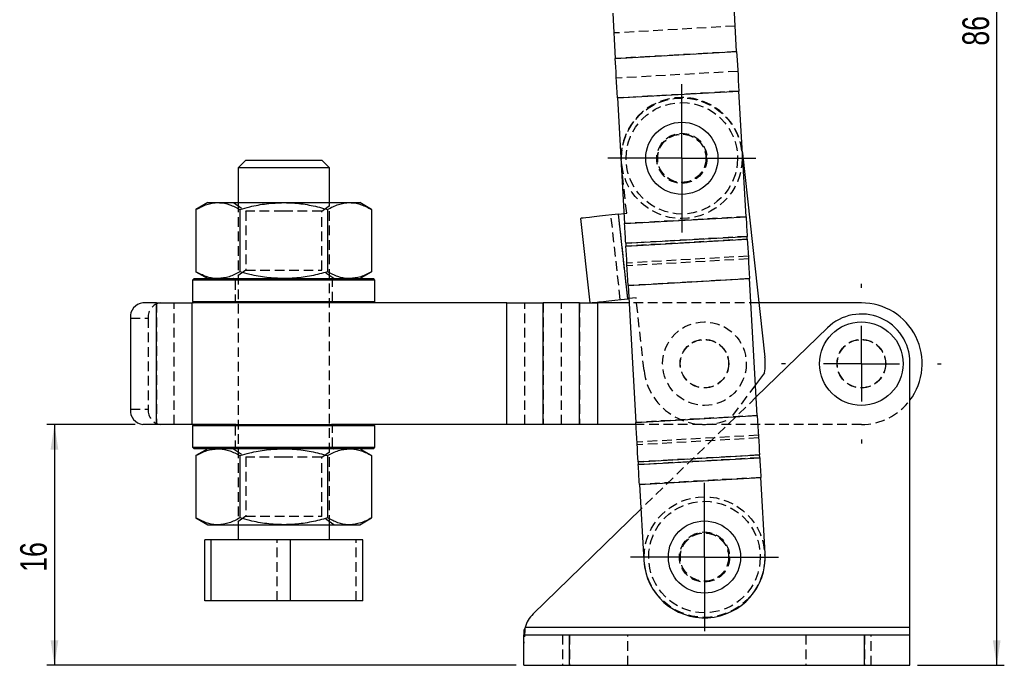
# Model space of a CAD drawing. Extents: x 27 to 187, y 3 to 143.
# Tile 19 of 30: x 42 to 107, y 58 to 100. Entities that reach past the tile are written whole.
import ezdxf

# ---------------------------------------------------------------- set-up
doc = ezdxf.new("R2010")
doc.units = 0
doc.header["$LTSCALE"] = 0.5
doc.linetypes.add('HIDDEN', pattern=[1.905, 1.27, -0.635])
doc.layers.get('0').update_dxf_attribs({"linetype": 'CONTINUOUS'})
doc.styles.add('SLDTEXTSTYLE0', font='TXT', dxfattribs={"width": 0.75})
doc.dimstyles.new('SLDDIMSTYLE0', dxfattribs={"dimtxt": 1.75, "dimasz": 1.651, "dimexe": 0, "dimexo": 0.0625, "dimgap": 0.4375, "dimtad": 1, "dimdec": 0, "dimrnd": 1e-09, "dimzin": 12, "dimtxsty": 'SLDTEXTSTYLE0', "dimsah": 1, "dimcen": 0.09, "dimazin": 3, "dimtfac": 1, "dimtdec": 0, "dimtofl": 0, "dimtmove": 0, "dimatfit": 3, "dimtolj": 1, "dimtzin": 12})

# ---------------------------------------------------------------- blocks, each defined once
blk = doc.blocks.new('_D')
at = {"color": 179, "linetype": 'CONTINUOUS'}
for p, q in [((83.113, 143.328), (107.096, 143.328)), ((106.596, 57.523), (106.596, 143.328)), ((101.388, 57.523), (107.096, 57.523))]:
    blk.add_line(p, q, dxfattribs=at)
for points in [[(106.596, 143.328), (106.342, 141.677), (106.85, 141.677)], [(106.596, 57.523), (106.85, 59.174), (106.342, 59.174)]]:
    blk.add_solid(points, dxfattribs=at)
at = {"color": 179, "linetype": 'CONTINUOUS', "insert": (104.34, 98.309, 0.1), "char_height": 1.75, "attachment_point": 1, "rotation": 90, "style": 'SLDTEXTSTYLE0'}
blk.add_mtext('86', dxfattribs=at)
blk = doc.blocks.new('_D_1')
at = {"color": 179, "linetype": 'CONTINUOUS'}
for p, q in [((49.916, 73.376), (44.106, 73.376)), ((44.606, 73.376), (44.606, 57.523)), ((74.988, 57.523), (44.106, 57.523))]:
    blk.add_line(p, q, dxfattribs=at)
for points in [[(44.606, 73.376), (44.352, 71.725), (44.86, 71.725)], [(44.606, 57.523), (44.86, 59.174), (44.352, 59.174)]]:
    blk.add_solid(points, dxfattribs=at)
at = {"color": 179, "linetype": 'CONTINUOUS', "insert": (42.35, 63.678, 0.1), "char_height": 1.75, "attachment_point": 1, "rotation": 90, "style": 'SLDTEXTSTYLE0'}
blk.add_mtext('16', dxfattribs=at)
blk = doc.blocks.new('SW_CENTERMARKSYMBOL_0')
at = {"color": 0, "linetype": 'CONTINUOUS'}
for p, q in [((0, 2.5), (0, 4.875)), ((0, 0), (0, 2.5)), ((-2.5, 0), (-4.875, 0)), ((0, 0), (-2.5, 0)), ((0, 0), (0, -2.5)), ((0, 0), (2.5, 0)), ((2.5, 0), (4.875, 0)), ((0, -2.5), (0, -4.875))]:
    blk.add_line(p, q, dxfattribs=at)
blk = doc.blocks.new('SW_CENTERMARKSYMBOL_1')
at = {"color": 0, "linetype": 'CONTINUOUS'}
for p, q in [((0, 5), (0, 5.25)), ((0, 0), (0, 2.5)), ((-5, 0), (-5.25, 0)), ((0, 0), (-2.5, 0)), ((0, 0), (0, -2.5)), ((0, 0), (2.5, 0)), ((5, 0), (5.25, 0)), ((0, -5), (0, -5.25))]:
    blk.add_line(p, q, dxfattribs=at)
blk = doc.blocks.new('SW_CENTERMARKSYMBOL_2')
at = {"color": 0, "linetype": 'CONTINUOUS'}
for p, q in [((0, 2.5), (0, 4.875)), ((0, 0), (0, 2.5)), ((-2.5, 0), (-4.875, 0)), ((0, 0), (-2.5, 0)), ((0, 0), (0, -2.5)), ((0, 0), (2.5, 0)), ((2.5, 0), (4.875, 0)), ((0, -2.5), (0, -4.875))]:
    blk.add_line(p, q, dxfattribs=at)

msp = doc.modelspace()

# ---------------------------------------------------------------- linework, layer by layer
at = {"color": 7, "linetype": 'CONTINUOUS'}
for p, q in [((81.331439, 100.441721), (81.500362, 97.465046)), ((89.487512, 97.918311), (89.318588, 100.894984)), ((81.500362, 97.465046), (89.487512, 97.918311)), ((81.647853, 94.866063), (89.635002, 95.319327)), ((90.104157, 87.052173), (89.635002, 95.319327)), ((81.647853, 94.866063), (82.117008, 86.598908)), ((57.191283, 90.776381), (56.691284, 90.276381)), ((57.191283, 90.776381), (62.191282, 90.776381)), ((62.691283, 90.276381), (62.191282, 90.776381)), ((89.867231, 91.227137), (91.344426, 77.814264)), ((56.691284, 90.276381), (56.691284, 87.976382)), ((56.699744, 90.276381), (56.691284, 90.276381)), ((62.691283, 90.276381), (56.699744, 90.276381)), ((62.691283, 87.976382), (62.691283, 90.276381)), ((54.691283, 87.976382), (53.917779, 87.529799)), ((53.917779, 87.529799), (53.917779, 83.422963)), ((54.691283, 87.976382), (55.361154, 87.976382)), ((55.361154, 87.976382), (59.691282, 87.976382)), ((56.804532, 87.529799), (56.804532, 83.422963)), ((59.691282, 87.976382), (64.021409, 87.976382)), ((62.578034, 87.529799), (62.578034, 83.422963)), ((64.021409, 87.976382), (64.691281, 87.976382)), ((65.464785, 87.529799), (64.691281, 87.976382)), ((65.464785, 87.529799), (65.464785, 83.422963)), ((79.841507, 81.37644), (79.22847, 86.942784)), ((81.713445, 87.21646), (82.079673, 87.256794)), ((82.326482, 81.650117), (81.713445, 87.21646)), ((82.117008, 86.598908), (90.104157, 87.052173)), ((82.190753, 85.299417), (90.177902, 85.752681)), ((82.201034, 85.118245), (90.188183, 85.57151)), ((90.188183, 85.57151), (90.177902, 85.752681)), ((82.190753, 85.299417), (82.201034, 85.118245)), ((53.791283, 82.976381), (53.691281, 82.876381)), ((53.791283, 82.976381), (59.691282, 82.976381)), ((53.917779, 83.422963), (54.691283, 82.976381)), ((59.691282, 82.976381), (65.591281, 82.976381)), ((64.691281, 82.976381), (65.464785, 83.422963)), ((65.691281, 82.876381), (65.591281, 82.976381)), ((82.348524, 82.519261), (90.335674, 82.972526)), ((90.846747, 73.966712), (90.335674, 82.972526)), ((53.691281, 82.876381), (53.691281, 81.476381)), ((59.691282, 82.876381), (53.691281, 82.876381)), ((65.691281, 82.876381), (59.691282, 82.876381)), ((65.691281, 81.476381), (65.691281, 82.876381)), ((82.348524, 82.519261), (82.859598, 73.513448)), ((82.397405, 81.657928), (82.326482, 81.650117)), ((51.31709, 81.376381), (50.415503, 81.376381)), ((51.31709, 73.376381), (51.31709, 81.376381)), ((51.31709, 81.376381), (53.65522, 81.376381)), ((53.65522, 73.376381), (53.65522, 81.376381)), ((56.559188, 81.376381), (53.65522, 81.376381)), ((53.691281, 81.476381), (53.791283, 81.376381)), ((53.691281, 81.476381), (59.691282, 81.476381)), ((59.691282, 81.376381), (56.559188, 81.376381)), ((59.691282, 81.476381), (65.691281, 81.476381)), ((62.823374, 81.376381), (59.691282, 81.376381)), ((74.360244, 81.376381), (62.823374, 81.376381)), ((65.591281, 81.376381), (65.691281, 81.476381)), ((74.360244, 73.376381), (74.360244, 81.376381)), ((74.360244, 81.376381), (76.761447, 81.376381)), ((76.761447, 73.376381), (76.761447, 81.376381)), ((79.157765, 81.376381), (76.761447, 81.376381)), ((79.157765, 73.376381), (79.157765, 81.376381)), ((79.157765, 81.376381), (80.358367, 81.376381)), ((80.358367, 73.376381), (80.358367, 81.376381)), ((82.413382, 81.376381), (80.358367, 81.376381)), ((97.691282, 81.376381), (90.952121, 81.376381)), ((49.604131, 80.376381), (49.604131, 74.376381)), ((95.45677, 79.737702), (90.777557, 75.185938)), ((100.888058, 60.022515), (100.888058, 77.443937)), ((91.323631, 76.779161), (90.731864, 75.991097)), ((82.859598, 73.513448), (90.846747, 73.966712)), ((51.31709, 73.376381), (50.415503, 73.376381)), ((53.65522, 73.376381), (51.31709, 73.376381)), ((56.559188, 73.376381), (53.65522, 73.376381)), ((53.791283, 73.376381), (53.691281, 73.276381)), ((53.691281, 73.276381), (53.691281, 71.876381)), ((59.691282, 73.276381), (53.691281, 73.276381)), ((56.559188, 73.376381), (59.691282, 73.376381)), ((59.691282, 73.376381), (62.823374, 73.376381)), ((65.691281, 73.276381), (59.691282, 73.276381)), ((74.360244, 73.376381), (62.823374, 73.376381)), ((65.691281, 73.276381), (65.591281, 73.376381)), ((65.691281, 71.876381), (65.691281, 73.276381)), ((76.761447, 73.376381), (74.360244, 73.376381)), ((79.157765, 73.376381), (76.761447, 73.376381)), ((80.358367, 73.376381), (79.157765, 73.376381)), ((82.867376, 73.376381), (80.358367, 73.376381)), ((53.691281, 71.876381), (53.791283, 71.776381)), ((53.691281, 71.876381), (59.691282, 71.876381)), ((59.691282, 71.776381), (53.791283, 71.776381)), ((54.691283, 71.776381), (53.917779, 71.3298)), ((53.917779, 71.3298), (53.917779, 67.222963)), ((56.804532, 71.3298), (56.804532, 67.222963)), ((59.691282, 71.876381), (65.691281, 71.876381)), ((65.591281, 71.776381), (59.691282, 71.776381)), ((62.578034, 71.3298), (62.578034, 67.222963)), ((65.464785, 71.3298), (64.691281, 71.776381)), ((65.464785, 71.3298), (65.464785, 67.222963)), ((65.591281, 71.776381), (65.691281, 71.876381)), ((83.007088, 70.914463), (90.994237, 71.367728)), ((91.004518, 71.186557), (90.994237, 71.367728)), ((83.007088, 70.914463), (83.017369, 70.733292)), ((83.017369, 70.733292), (91.004518, 71.186557)), ((83.091114, 69.4338), (91.078264, 69.887065)), ((83.091114, 69.4338), (83.375555, 64.421561)), ((91.362704, 64.874826), (91.078264, 69.887065)), ((83.183883, 67.799096), (76.093503, 60.90184)), ((53.917779, 67.222963), (54.691283, 66.776381)), ((54.691283, 66.776381), (55.361154, 66.776381)), ((55.361154, 66.776381), (59.691282, 66.776381)), ((56.691284, 66.776381), (56.691284, 65.776381)), ((59.691282, 66.776381), (64.021409, 66.776381)), ((62.691283, 65.776381), (62.691283, 66.776381)), ((64.021409, 66.776381), (64.691281, 66.776381)), ((64.691281, 66.776381), (65.464785, 67.222963)), ((54.488735, 61.776381), (54.488735, 65.776381)), ((54.922031, 65.776381), (54.488735, 65.776381)), ((54.922031, 61.776381), (54.922031, 65.776381)), ((60.124578, 65.776381), (54.922031, 65.776381)), ((60.124578, 61.776381), (60.124578, 65.776381)), ((64.893829, 65.776381), (60.124578, 65.776381)), ((64.893829, 61.776381), (64.893829, 65.776381)), ((54.922031, 61.776381), (54.488735, 61.776381)), ((60.124578, 61.776381), (54.922031, 61.776381)), ((64.893829, 61.776381), (60.124578, 61.776381)), ((75.566398, 60.022515), (75.488058, 59.815731)), ((75.488058, 59.815731), (75.488058, 59.522514)), ((100.888058, 60.022515), (75.566398, 60.022515)), ((100.888058, 59.522514), (100.888058, 60.022515)), ((75.488058, 59.522514), (78.488058, 59.522514)), ((75.488058, 57.522513), (75.488058, 59.522514)), ((78.488058, 57.522513), (78.488058, 59.522514)), ((78.488058, 59.522514), (97.888058, 59.522514)), ((97.888058, 57.522513), (97.888058, 59.522514)), ((97.888058, 59.522514), (100.888058, 59.522514)), ((100.888058, 57.522513), (100.888058, 59.522514)), ((75.488058, 57.522513), (78.488058, 57.522513)), ((78.488058, 57.522513), (97.888058, 57.522513)), ((97.888058, 57.522513), (100.888058, 57.522513))]:
    msp.add_line(p, q, dxfattribs=at)
at = {"color": 7, "linetype": 'HIDDEN'}
for p, q in [((89.392333, 99.595493), (81.405183, 99.142228)), ((89.487512, 97.918311), (81.500362, 97.465046)), ((89.561257, 96.618818), (81.574108, 96.165555)), ((89.635002, 95.319327), (81.647853, 94.866063)), ((89.855624, 91.332529), (89.867231, 91.227137)), ((82.25401, 87.275994), (81.903704, 90.456763)), ((56.395574, 87.976382), (57.191283, 87.419221)), ((56.691284, 87.976382), (56.691284, 66.776381)), ((62.191282, 87.419221), (62.986991, 87.976382)), ((62.691283, 66.776381), (62.691283, 87.976382)), ((59.691282, 87.419221), (57.191283, 87.419221)), ((57.191283, 87.419221), (57.191283, 83.533542)), ((62.191282, 87.419221), (59.691282, 87.419221)), ((62.191282, 83.533542), (62.191282, 87.419221)), ((81.829487, 81.595381), (81.21645, 87.161725)), ((82.326482, 81.650117), (81.713445, 87.21646)), ((82.079673, 87.256794), (82.25401, 87.275994)), ((90.104157, 87.052173), (82.117008, 86.598908)), ((90.177902, 85.752681), (82.190753, 85.299417)), ((90.188183, 85.57151), (82.201034, 85.118245)), ((90.251647, 84.453189), (82.264498, 83.999925)), ((90.261928, 84.272018), (82.274779, 83.818753)), ((56.391282, 82.976381), (56.49128, 82.876381)), ((57.191283, 83.533542), (56.395574, 82.976381)), ((57.191283, 83.533542), (62.191282, 83.533542)), ((62.986991, 82.976381), (62.191282, 83.533542)), ((62.891282, 82.876381), (62.991282, 82.976381)), ((90.335674, 82.972526), (82.348524, 82.519261)), ((56.49128, 82.876381), (56.49128, 81.476381)), ((62.891282, 81.476381), (62.891282, 82.876381)), ((82.867046, 81.709651), (82.397405, 81.657928)), ((83.392506, 76.938498), (82.867046, 81.709651)), ((51.31709, 81.376381), (51.31709, 73.376381)), ((52.486157, 73.376381), (52.486157, 81.376381)), ((53.65522, 73.376381), (53.65522, 81.376381)), ((56.49128, 81.476381), (56.391282, 81.376381)), ((62.991282, 81.376381), (62.891282, 81.476381)), ((74.360244, 73.376381), (74.360244, 81.376381)), ((75.560846, 73.376381), (75.560846, 81.376381)), ((76.761447, 81.376381), (76.761447, 73.376381)), ((77.957164, 73.376381), (77.957164, 81.376381)), ((79.157765, 81.376381), (79.157765, 73.376381)), ((80.358367, 73.376381), (80.358367, 81.376381)), ((90.952121, 81.376381), (82.413382, 81.376381)), ((49.604131, 80.376381), (50.773198, 80.376381)), ((50.773198, 80.376381), (50.773198, 74.376381)), ((90.731864, 75.991097), (89.045011, 73.744688)), ((90.777557, 75.185938), (83.183883, 67.799096)), ((49.604131, 74.376381), (50.773198, 74.376381)), ((90.846747, 73.966712), (82.859598, 73.513448)), ((56.391282, 73.376381), (56.49128, 73.276381)), ((56.49128, 73.276381), (56.49128, 71.876381)), ((62.891282, 73.276381), (62.991282, 73.376381)), ((62.891282, 71.876381), (62.891282, 73.276381)), ((97.691282, 73.376381), (82.867376, 73.376381)), ((90.920492, 72.66722), (82.933343, 72.213956)), ((90.930773, 72.486049), (82.943624, 72.032784)), ((56.49128, 71.876381), (56.391282, 71.776381)), ((56.395574, 71.776381), (57.191283, 71.219221)), ((62.191282, 71.219221), (62.986991, 71.776381)), ((62.991282, 71.776381), (62.891282, 71.876381)), ((90.994237, 71.367728), (83.007088, 70.914463)), ((59.691282, 71.219221), (57.191283, 71.219221)), ((57.191283, 71.219221), (57.191283, 67.333542)), ((62.191282, 71.219221), (59.691282, 71.219221)), ((62.191282, 67.333542), (62.191282, 71.219221)), ((91.004518, 71.186557), (83.017369, 70.733292)), ((91.078264, 69.887065), (83.091114, 69.4338)), ((57.191283, 67.333542), (56.395574, 66.776381)), ((57.191283, 67.333542), (62.191282, 67.333542)), ((62.986991, 66.776381), (62.191282, 67.333542)), ((59.257986, 61.776381), (59.257986, 65.776381)), ((64.460533, 61.776381), (64.460533, 65.776381)), ((100.888058, 60.022515), (75.566398, 60.022515)), ((78.038057, 59.522514), (78.038057, 57.522513)), ((78.488058, 59.522514), (78.488058, 57.522513)), ((82.338058, 57.522513), (82.338058, 59.522514)), ((94.038058, 59.522514), (94.038058, 57.522513)), ((97.888058, 59.522514), (97.888058, 57.522513)), ((98.338058, 57.522513), (98.338058, 59.522514))]:
    msp.add_line(p, q, dxfattribs=at)
at = {"color": 7, "linetype": 'CONTINUOUS', "flags": 128}
for points in [[(89.487512, 97.918311), (89.503312, 97.639891), (89.520144, 97.343274), (89.537878, 97.030789), (89.556373, 96.704884), (89.575484, 96.368114), (89.595062, 96.02312), (89.614953, 95.672609), (89.635002, 95.319327)], [(81.647853, 94.866063), (81.627804, 95.219344), (81.607913, 95.569856), (81.588335, 95.914848), (81.569223, 96.251618), (81.550729, 96.577524), (81.532995, 96.89001), (81.516163, 97.186625), (81.500362, 97.465046)], [(81.713445, 87.21646), (81.281934, 87.168937), (80.863534, 87.122857), (80.470958, 87.079622), (80.116134, 87.040544), (79.809844, 87.006812), (79.561394, 86.97945), (79.378332, 86.959288), (79.266222, 86.946941), (79.22847, 86.942784)], [(90.104157, 87.052173), (90.114181, 86.875533), (90.124127, 86.700277), (90.133916, 86.52778), (90.143471, 86.359396), (90.152719, 86.196442), (90.161585, 86.0402), (90.170002, 85.891892), (90.177902, 85.752681)], [(82.190753, 85.299417), (82.182853, 85.438627), (82.174436, 85.586935), (82.16557, 85.743178), (82.156322, 85.906131), (82.146766, 86.074516), (82.136978, 86.247012), (82.127032, 86.422268), (82.117008, 86.598908)], [(90.188183, 85.57151), (90.203983, 85.293089), (90.220816, 84.996473), (90.238549, 84.683987), (90.257044, 84.358082), (90.276156, 84.021312), (90.295734, 83.676319), (90.315625, 83.325808), (90.335674, 82.972526)], [(82.348524, 82.519261), (82.328476, 82.872543), (82.308585, 83.223054), (82.289007, 83.568047), (82.269895, 83.904817), (82.2514, 84.230723), (82.233667, 84.543208), (82.216834, 84.839824), (82.201034, 85.118245)], [(79.841507, 81.37644), (79.879259, 81.380598), (79.991369, 81.392945), (80.17443, 81.413106), (80.42288, 81.440468), (80.72917, 81.474201), (81.083994, 81.513278), (81.47657, 81.556514), (81.89497, 81.602593), (82.326482, 81.650117)], [(90.846747, 73.966712), (90.866795, 73.613431), (90.886686, 73.262919), (90.906265, 72.917926), (90.925376, 72.581157), (90.943871, 72.255251), (90.961604, 71.942765), (90.978437, 71.646149), (90.994237, 71.367728)], [(83.007088, 70.914463), (82.991288, 71.192884), (82.974455, 71.4895), (82.956722, 71.801986), (82.938227, 72.127892), (82.919115, 72.464661), (82.899538, 72.809655), (82.879646, 73.160166), (82.859598, 73.513448)], [(83.091114, 69.4338), (83.081091, 69.610441), (83.071145, 69.785697), (83.061356, 69.958194), (83.0518, 70.126579), (83.042552, 70.289531), (83.033686, 70.445774), (83.025269, 70.594082), (83.017369, 70.733292)], [(91.004518, 71.186557), (91.012419, 71.047346), (91.020835, 70.899039), (91.029702, 70.742796), (91.038949, 70.579843), (91.048505, 70.411458), (91.058294, 70.238961), (91.068239, 70.063706), (91.078264, 69.887065)]]:
    msp.add_lwpolyline(points, dxfattribs=at)
at = {"color": 7, "linetype": 'HIDDEN'}
for centre, radius in [((85.879664, 90.894646), 3.96875), ((85.879664, 90.894646), 3.66875), ((85.879664, 90.894646), 1.65), ((85.879664, 90.894646), 1.6), ((85.879664, 90.894646), 1.5875), ((87.368466, 77.376381), 2.75), ((87.368466, 77.376381), 1.6), ((87.368466, 77.376381), 1.5875), ((97.691282, 77.376381), 1.6), ((97.691282, 77.376381), 1.5875), ((87.36913, 64.648193), 3.96875), ((87.36913, 64.648193), 3.66875), ((87.36913, 64.648193), 1.65), ((87.36913, 64.648193), 1.6), ((87.36913, 64.648193), 1.5875)]:
    msp.add_circle(centre, radius, dxfattribs=at)
at = {"color": 7, "linetype": 'CONTINUOUS'}
for centre, radius in [((85.879664, 90.894646), 2.375), ((97.691282, 77.376381), 2.75), ((87.36913, 64.648193), 2.375)]:
    msp.add_circle(centre, radius, dxfattribs=at)
at = {"color": 7, "linetype": 'HIDDEN'}
for centre, radius, start, end in [((85.879664, 90.894646), 4, 6.28480837, 186.28480837), ((51.689846, 80.461802), 0.920619, 96.56656435, 185.32388069), ((87.368466, 77.376381), 4, 186.28480837, 294.78006921), ((97.691282, 77.376381), 4, 270, 323.05320381), ((51.689847, 74.290962), 0.92062, 174.67614725, 263.43339792)]:
    msp.add_arc(centre, radius, start, end, dxfattribs=at)
at = {"color": 7, "linetype": 'CONTINUOUS'}
for centre, radius, start, end in [((50.520778, 80.461802), 0.920619, 96.56628596, 185.32390167), ((97.691282, 77.376381), 4, 323.05320381, 90), ((97.688058, 77.443937), 3.2, 0, 134.20898153), ((87.368466, 77.376381), 4, 351.41334996, 6.28480837), ((50.520779, 74.290961), 0.920619, 174.67612627, 263.43367632), ((87.36913, 64.648193), 4, 183.24800862, 3.24800862), ((77.488058, 59.468238), 2, 134.20898153, 163.91053081)]:
    msp.add_arc(centre, radius, start, end, dxfattribs=at)
for points, knots in [([(53.917779, 87.529799), (54.152189, 87.654618), (54.625307, 87.906544), (55.114391, 87.952962), (55.361154, 87.976382)], [0, 0, 0, 0, 0.495457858, 1, 1, 1, 1]), ([(55.361154, 87.976382), (55.395353, 87.975849), (55.654436, 87.971812), (56.142937, 87.874285), (56.582657, 87.645327), (56.804532, 87.529799)], [0, 0, 0, 0, 0.070062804, 0.530770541, 1, 1, 1, 1]), ([(56.804532, 87.529799), (57.021392, 87.589013), (57.598464, 87.746585), (58.560846, 87.932193), (59.312874, 87.96159), (59.691282, 87.976382)], [0, 0, 0, 0, 0.230235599, 0.612666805, 1, 1, 1, 1]), ([(59.691282, 87.976382), (59.932523, 87.970196), (60.539498, 87.954634), (61.509424, 87.812725), (62.220555, 87.624446), (62.578034, 87.529799)], [0, 0, 0, 0, 0.247003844, 0.621475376, 1, 1, 1, 1]), ([(62.578034, 87.529799), (62.812444, 87.654618), (63.285562, 87.906544), (63.774646, 87.952962), (64.021409, 87.976382)], [0, 0, 0, 0, 0.495457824, 1, 1, 1, 1]), ([(64.021409, 87.976382), (64.055608, 87.975849), (64.314691, 87.971812), (64.80319, 87.874285), (65.24291, 87.645327), (65.464785, 87.529799)], [0, 0, 0, 0, 0.070062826, 0.5307703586, 1, 1, 1, 1]), ([(55.361154, 82.976381), (55.326954, 82.976914), (55.067871, 82.980951), (54.579375, 83.078478), (54.139654, 83.307436), (53.917779, 83.422963)], [0, 0, 0, 0, 0.070062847, 0.53077021, 1, 1, 1, 1]), ([(56.804532, 83.422963), (56.570121, 83.298145), (56.097, 83.046218), (55.607917, 82.999801), (55.361154, 82.976381)], [0, 0, 0, 0, 0.49545814, 1, 1, 1, 1]), ([(59.691282, 82.976381), (59.317974, 82.990797), (58.565956, 83.019838), (57.603375, 83.204836), (57.021391, 83.363749), (56.804532, 83.422963)], [0, 0, 0, 0, 0.382117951, 0.769764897, 1, 1, 1, 1]), ([(62.578034, 83.422963), (62.224105, 83.329186), (61.513026, 83.140777), (60.543141, 82.998231), (59.932523, 82.982569), (59.691282, 82.976381)], [0, 0, 0, 0, 0.374792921, 0.752995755, 1, 1, 1, 1]), ([(64.021409, 82.976381), (63.987209, 82.976914), (63.728126, 82.980951), (63.239627, 83.078478), (62.799908, 83.307436), (62.578034, 83.422963)], [0, 0, 0, 0, 0.070062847, 0.530770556, 1, 1, 1, 1]), ([(65.464785, 83.422963), (65.230375, 83.298145), (64.757255, 83.046218), (64.268172, 82.999801), (64.021409, 82.976381)], [0, 0, 0, 0, 0.495458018, 1, 1, 1, 1]), ([(53.917779, 71.3298), (54.152189, 71.454618), (54.625307, 71.706544), (55.114391, 71.752962), (55.361154, 71.776381)], [0, 0, 0, 0, 0.495457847, 1, 1, 1, 1]), ([(55.361154, 71.776381), (55.395353, 71.775848), (55.654436, 71.771813), (56.142937, 71.674283), (56.582657, 71.445327), (56.804532, 71.3298)], [0, 0, 0, 0, 0.070062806, 0.530770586, 1, 1, 1, 1]), ([(56.804532, 71.3298), (57.021392, 71.389013), (57.598465, 71.546584), (58.560846, 71.732194), (59.312874, 71.76159), (59.691282, 71.776381)], [0, 0, 0, 0, 0.230235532, 0.612666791, 1, 1, 1, 1]), ([(59.691282, 71.776381), (59.932523, 71.770196), (60.539498, 71.754634), (61.509424, 71.612725), (62.220555, 71.424446), (62.578034, 71.3298)], [0, 0, 0, 0, 0.2470038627, 0.621475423, 1, 1, 1, 1]), ([(62.578034, 71.3298), (62.812444, 71.454618), (63.285562, 71.706544), (63.774646, 71.752962), (64.021409, 71.776381)], [0, 0, 0, 0, 0.495457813, 1, 1, 1, 1]), ([(64.021409, 71.776381), (64.055608, 71.775848), (64.314691, 71.771813), (64.80319, 71.674283), (65.24291, 71.445327), (65.464785, 71.3298)], [0, 0, 0, 0, 0.070062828, 0.530770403, 1, 1, 1, 1]), ([(55.361154, 66.776381), (55.326954, 66.776914), (55.067871, 66.78095), (54.579375, 66.878479), (54.139654, 67.107436), (53.917779, 67.222963)], [0, 0, 0, 0, 0.070062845, 0.530770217, 1, 1, 1, 1]), ([(56.804532, 67.222963), (56.570121, 67.098145), (56.097, 66.846219), (55.607917, 66.799801), (55.361154, 66.776381)], [0, 0, 0, 0, 0.495458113, 1, 1, 1, 1]), ([(59.691282, 66.776381), (59.317974, 66.790797), (58.565956, 66.819838), (57.603375, 67.004836), (57.021391, 67.163749), (56.804532, 67.222963)], [0, 0, 0, 0, 0.382117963, 0.769764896, 1, 1, 1, 1]), ([(62.578034, 67.222963), (62.224105, 67.129186), (61.513026, 66.940778), (60.543141, 66.79823), (59.932523, 66.782569), (59.691282, 66.776381)], [0, 0, 0, 0, 0.374792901, 0.752995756, 1, 1, 1, 1]), ([(64.021409, 66.776381), (63.987209, 66.776914), (63.728126, 66.78095), (63.239627, 66.878479), (62.799908, 67.107436), (62.578034, 67.222963)], [0, 0, 0, 0, 0.070062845, 0.530770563, 1, 1, 1, 1]), ([(65.464785, 67.222963), (65.230375, 67.098145), (64.757255, 66.846219), (64.268172, 66.799801), (64.021409, 66.776381)], [0, 0, 0, 0, 0.4954579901, 1, 1, 1, 1])]:
    msp.add_open_spline(points, degree=3, knots=knots, dxfattribs=at)
at = {"color": 7, "linetype": 'HIDDEN'}
msp.add_open_spline([(75.566398, 60.022515), (75.553341, 59.844208), (75.527228, 59.487597), (75.501115, 59.154933), (75.488058, 58.988601)], degree=3, knots=[0, 0, 0, 0, 0.50000116, 1, 1, 1, 1], dxfattribs=at)

# ---------------------------------------------------------------- block references
at = {"color": 179, "linetype": 'CONTINUOUS'}
for name, p in [('SW_CENTERMARKSYMBOL_2', (85.879664, 90.894646)), ('SW_CENTERMARKSYMBOL_1', (97.691282, 77.376381)), ('SW_CENTERMARKSYMBOL_0', (87.36913, 64.648193))]:
    msp.add_blockref(name, p, dxfattribs=at)

# ---------------------------------------------------------------- dimensions: what is measured, and where the dimension line sits
for base, p1, p2, picture, middle in [((106.595532, 143.327752), (100.888058, 57.522514), (82.612784, 143.327752), '_D', (106.595532, 100.3134)), ((44.60567, 57.522514), (50.415502, 73.376381), (75.488058, 57.522514), '_D_1', (44.60567, 65.682061))]:
    dim = msp.add_linear_dim(base=base, p1=p1, p2=p2, angle=90, dimstyle='SLDDIMSTYLE0', dxfattribs=at)
    dim.commit()
    dim.dimension.update_dxf_attribs({"geometry": picture, "text_midpoint": middle, "dimtype": 160})

doc.saveas('drawing.dxf')
